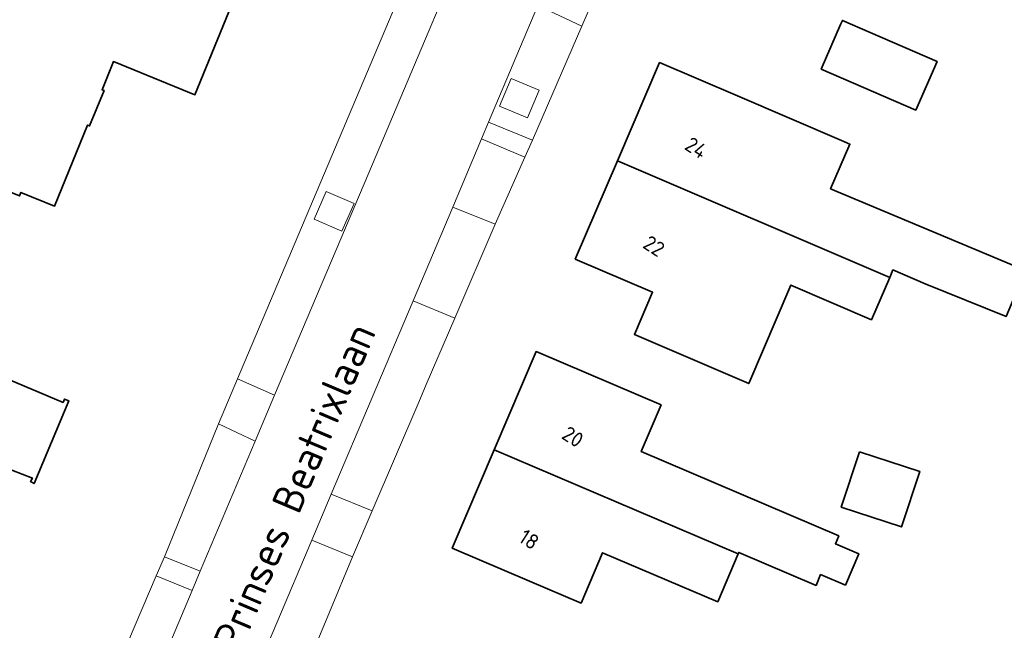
# Model space of a CAD drawing. Extents: x 184422 to 188298, y 343471 to 350189.
# Tile 125 of 256: x 186005 to 186064, y 347036 to 347073. Entities that reach past the tile are written whole.
import ezdxf
from ezdxf.enums import TextEntityAlignment as Align

# ---------------------------------------------------------------- set-up
doc = ezdxf.new("R2010")
doc.units = 0
for name, color, linetype, lineweight in [('B-WA-GR-BEPLANTING_CULTUUR_BODEMBEDEKKER-GV', 252, 'Continuous', 18), ('B-WA-OG-TERREIN_ERF-GV', 252, 'Continuous', 18), ('B-WA-OG-TOPOGRAFIE-T18', 252, 'Continuous', 18), ('B-WA-VH-VERHARDING_ASFALT-GV', 252, 'Continuous', 18), ('B-WA-VH-VERHARDING_BETONSTRAATSTEEN-GV', 252, 'Continuous', 18), ('B-WA-VH-VERHARDING_HALFVERHARDING_GRIND-GV', 252, 'Continuous', 18), ('B-WE-OG-BEBOUWING-GV', 250, 'Continuous', 35), ('B-WE-OG-BEBOUWING-T18', 10, 'Continuous', 18)]:
    doc.layers.add(name, color=color, linetype=linetype, lineweight=lineweight)
doc.styles.add('NLCS-ISO-M1000-T18', font='NLCS-ISO.ttf', dxfattribs={"height": 1.8})
doc.styles.add('NLCS-ISO-M500-T18', font='NLCS-ISO.ttf', dxfattribs={"height": 0.9})

msp = doc.modelspace()

# ---------------------------------------------------------------- linework, layer by layer
at = {"layer": 'B-WA-GR-BEPLANTING_CULTUUR_BODEMBEDEKKER-GV', "flags": 128}
for points in [[(186033.778, 347067.389), (186035.44, 347066.697), (186036.13, 347068.351), (186034.468, 347069.044)], [(186033.778, 347067.389), (186035.44, 347066.697), (186036.13, 347068.351), (186034.468, 347069.044)], [(186033.778, 347067.389), (186035.44, 347066.697), (186036.13, 347068.351), (186034.468, 347069.044)], [(186022.755, 347060.671), (186024.407, 347059.955), (186025.123, 347061.606), (186023.471, 347062.322)], [(186022.755, 347060.671), (186024.407, 347059.955), (186025.123, 347061.606), (186023.471, 347062.322)], [(186022.755, 347060.671), (186024.407, 347059.955), (186025.123, 347061.606), (186023.471, 347062.322)]]:
    msp.add_lwpolyline(points, close=True, dxfattribs=at)
at = {"layer": 'B-WA-OG-TERREIN_ERF-GV', "flags": 128}
for points in [[(186010.07, 347031.722), (186013.366, 347039.463), (186013.852, 347040.578), (186017.055, 347048.492), (186018.193, 347051.182), (186027.833, 347073.966), (186034.699, 347089.905), (186035.903, 347092.7), (186038.302, 347098.269), (186037.218, 347098.119), (186005.628, 347111.46), (185997.638, 347092.612)], [(186010.07, 347031.722), (186013.366, 347039.463), (186013.852, 347040.578), (186017.055, 347048.492), (186018.193, 347051.182), (186027.833, 347073.966), (186034.699, 347089.905), (186035.903, 347092.7), (186038.302, 347098.269), (186037.218, 347098.119), (186005.628, 347111.46), (185997.638, 347092.612)], [(186010.07, 347031.722), (186013.366, 347039.463), (186013.852, 347040.578), (186017.055, 347048.492), (186018.193, 347051.182), (186027.833, 347073.966), (186034.699, 347089.905), (186035.903, 347092.7), (186038.302, 347098.269), (186037.218, 347098.119), (186005.628, 347111.46), (185997.638, 347092.612)], [(186091.116, 347079.567), (186057.178, 347092.815), (186054.049, 347094.663), (186049.81, 347095.932), (186048.625, 347095.229), (186048.099, 347094.377), (186047.66, 347093.309), (186047.627, 347093.23), (186046.489, 347090.464), (186046.485, 347090.455), (186041.342, 347077.956), (186040.09, 347075.046), (186039.939, 347075.113), (186038.682, 347072.144), (186035.733, 347065.367), (186035.292, 347064.353), (186033.522, 347060.383), (186031.123, 347054.789), (186029.418, 347050.83), (186028.986, 347049.794), (186026.199, 347043.332), (186025.035, 347040.588), (186020.925, 347030.705)], [(186091.116, 347079.567), (186057.178, 347092.815), (186054.049, 347094.663), (186049.81, 347095.932), (186048.625, 347095.229), (186048.099, 347094.377), (186047.66, 347093.309), (186047.627, 347093.23), (186046.489, 347090.464), (186046.485, 347090.455), (186041.342, 347077.956), (186040.09, 347075.046), (186039.939, 347075.113), (186038.682, 347072.144), (186035.733, 347065.367), (186035.292, 347064.353), (186033.522, 347060.383), (186031.123, 347054.789), (186029.418, 347050.83), (186028.986, 347049.794), (186026.199, 347043.332), (186025.035, 347040.588), (186020.925, 347030.705)], [(186091.116, 347079.567), (186057.178, 347092.815), (186054.049, 347094.663), (186049.81, 347095.932), (186048.625, 347095.229), (186048.099, 347094.377), (186047.66, 347093.309), (186047.627, 347093.23), (186046.489, 347090.464), (186046.485, 347090.455), (186041.342, 347077.956), (186040.09, 347075.046), (186039.939, 347075.113), (186038.682, 347072.144), (186035.733, 347065.367), (186035.292, 347064.353), (186033.522, 347060.383), (186031.123, 347054.789), (186029.418, 347050.83), (186028.986, 347049.794), (186026.199, 347043.332), (186025.035, 347040.588), (186020.925, 347030.705)]]:
    msp.add_lwpolyline(points, dxfattribs=at)
for points in [[(186005.071, 347079.735), (186003.489, 347080.379), (186005.294, 347084.813), (186013.761, 347080.989), (186011.958, 347076.997), (186013.353, 347076.368), (186017.91, 347074.31), (186018.115, 347074.764), (186018.347, 347074.665), (186015.661, 347068.075), (186010.818, 347070.049), (186010.135, 347068.373), (186010.255, 347068.324), (186009.399, 347066.222), (186009.278, 347066.271), (186007.312, 347061.446), (186005.312, 347062.261), (186005.229, 347062.058), (186003.025, 347062.956), (186003.108, 347063.16), (186002.182, 347063.537), (185999.003, 347064.831)], [(186005.071, 347079.735), (186003.489, 347080.379), (186005.294, 347084.813), (186013.761, 347080.989), (186011.958, 347076.997), (186013.353, 347076.368), (186017.91, 347074.31), (186018.115, 347074.764), (186018.347, 347074.665), (186015.661, 347068.075), (186010.818, 347070.049), (186010.135, 347068.373), (186010.255, 347068.324), (186009.399, 347066.222), (186009.278, 347066.271), (186007.312, 347061.446), (186005.312, 347062.261), (186005.229, 347062.058), (186003.025, 347062.956), (186003.108, 347063.16), (186002.182, 347063.537), (185999.003, 347064.831)], [(186005.071, 347079.735), (186003.489, 347080.379), (186005.294, 347084.813), (186013.761, 347080.989), (186011.958, 347076.997), (186013.353, 347076.368), (186017.91, 347074.31), (186018.115, 347074.764), (186018.347, 347074.665), (186015.661, 347068.075), (186010.818, 347070.049), (186010.135, 347068.373), (186010.255, 347068.324), (186009.399, 347066.222), (186009.278, 347066.271), (186007.312, 347061.446), (186005.312, 347062.261), (186005.229, 347062.058), (186003.025, 347062.956), (186003.108, 347063.16), (186002.182, 347063.537), (185999.003, 347064.831)], [(186059.8, 347070.041), (186058.546, 347067.156), (186052.914, 347069.604), (186054.062, 347072.246), (186054.168, 347072.489), (186055.829, 347071.767)], [(186059.8, 347070.041), (186058.546, 347067.156), (186052.914, 347069.604), (186054.062, 347072.246), (186054.168, 347072.489), (186055.829, 347071.767)], [(186059.8, 347070.041), (186058.546, 347067.156), (186052.914, 347069.604), (186054.062, 347072.246), (186054.168, 347072.489), (186055.829, 347071.767)], [(186056.983, 347057.201), (186055.905, 347054.69), (186051.108, 347056.748), (186048.598, 347050.897), (186041.797, 347053.814), (186042.877, 347056.327), (186038.282, 347058.298), (186040.789, 347064.143), (186043.296, 347069.989), (186047.926, 347068.003), (186054.109, 347065.351), (186054.621, 347065.131), (186053.469, 347062.478), (186065.056, 347057.624), (186063.906, 347054.876), (186059.083, 347056.834), (186057.176, 347057.652)], [(186056.983, 347057.201), (186055.905, 347054.69), (186051.108, 347056.748), (186048.598, 347050.897), (186041.797, 347053.814), (186042.877, 347056.327), (186038.282, 347058.298), (186040.789, 347064.143), (186043.296, 347069.989), (186047.926, 347068.003), (186054.109, 347065.351), (186054.621, 347065.131), (186053.469, 347062.478), (186065.056, 347057.624), (186063.906, 347054.876), (186059.083, 347056.834), (186057.176, 347057.652)], [(186056.983, 347057.201), (186055.905, 347054.69), (186051.108, 347056.748), (186048.598, 347050.897), (186041.797, 347053.814), (186042.877, 347056.327), (186038.282, 347058.298), (186040.789, 347064.143), (186043.296, 347069.989), (186047.926, 347068.003), (186054.109, 347065.351), (186054.621, 347065.131), (186053.469, 347062.478), (186065.056, 347057.624), (186063.906, 347054.876), (186059.083, 347056.834), (186057.176, 347057.652)], [(185991.508, 347056.594), (186003.209, 347051.701), (186007.822, 347049.772), (186007.907, 347049.975), (186008.156, 347049.871), (186006.095, 347044.942), (186005.886, 347045.06), (186005.994, 347045.275), (186004.162, 347045.988), (186003.167, 347043.519), (186004.166, 347043.129), (186003.47, 347041.482), (186003.111, 347041.634), (186001.146, 347036.858), (186000.943, 347036.962), (186001.465, 347037.976), (186000, 347038.73), (185997.02, 347040.265), (185995.802, 347040.892), (185995.136, 347039.6), (185990.554, 347041.516), (185992.485, 347046.135), (185987.931, 347048.04)], [(185991.508, 347056.594), (186003.209, 347051.701), (186007.822, 347049.772), (186007.907, 347049.975), (186008.156, 347049.871), (186006.095, 347044.942), (186005.886, 347045.06), (186005.994, 347045.275), (186004.162, 347045.988), (186003.167, 347043.519), (186004.166, 347043.129), (186003.47, 347041.482), (186003.111, 347041.634), (186001.146, 347036.858), (186000.943, 347036.962), (186001.465, 347037.976), (186000, 347038.73), (185997.02, 347040.265), (185995.802, 347040.892), (185995.136, 347039.6), (185990.554, 347041.516), (185992.485, 347046.135), (185987.931, 347048.04)], [(185991.508, 347056.594), (186003.209, 347051.701), (186007.822, 347049.772), (186007.907, 347049.975), (186008.156, 347049.871), (186006.095, 347044.942), (186005.886, 347045.06), (186005.994, 347045.275), (186004.162, 347045.988), (186003.167, 347043.519), (186004.166, 347043.129), (186003.47, 347041.482), (186003.111, 347041.634), (186001.146, 347036.858), (186000.943, 347036.962), (186001.465, 347037.976), (186000, 347038.73), (185997.02, 347040.265), (185995.802, 347040.892), (185995.136, 347039.6), (185990.554, 347041.516), (185992.485, 347046.135), (185987.931, 347048.04)], [(186033.455, 347046.943), (186035.948, 347052.792), (186040.548, 347050.831), (186043.383, 347049.622), (186042.202, 347046.85), (186053.956, 347041.84), (186053.753, 347041.365), (186055.141, 347040.773), (186054.344, 347038.906), (186052.875, 347039.532), (186052.601, 347038.89), (186048.009, 347040.848), (186047.977, 347040.774), (186046.758, 347037.912), (186039.911, 347040.831), (186038.633, 347037.833), (186035.565, 347039.141), (186030.965, 347041.102)], [(186033.455, 347046.943), (186035.948, 347052.792), (186040.548, 347050.831), (186043.383, 347049.622), (186042.202, 347046.85), (186053.956, 347041.84), (186053.753, 347041.365), (186055.141, 347040.773), (186054.344, 347038.906), (186052.875, 347039.532), (186052.601, 347038.89), (186048.009, 347040.848), (186047.977, 347040.774), (186046.758, 347037.912), (186039.911, 347040.831), (186038.633, 347037.833), (186035.565, 347039.141), (186030.965, 347041.102)], [(186033.455, 347046.943), (186035.948, 347052.792), (186040.548, 347050.831), (186043.383, 347049.622), (186042.202, 347046.85), (186053.956, 347041.84), (186053.753, 347041.365), (186055.141, 347040.773), (186054.344, 347038.906), (186052.875, 347039.532), (186052.601, 347038.89), (186048.009, 347040.848), (186047.977, 347040.774), (186046.758, 347037.912), (186039.911, 347040.831), (186038.633, 347037.833), (186035.565, 347039.141), (186030.965, 347041.102)]]:
    msp.add_lwpolyline(points, close=True, dxfattribs=at)
at = {"layer": 'B-WA-VH-VERHARDING_ASFALT-GV', "flags": 128}
for points in [[(186045.458, 347095.541), (186048.389, 347102.455), (186043.522, 347104.394), (186036.91, 347088.74), (186036.727, 347088.844), (186033.721, 347081.682), (186026.006, 347063.43), (186020.395, 347050.211), (186019.25, 347047.467), (186015.97, 347039.743), (186015.49, 347038.577), (186012.206, 347030.783)], [(186045.458, 347095.541), (186048.389, 347102.455), (186043.522, 347104.394), (186036.91, 347088.74), (186036.727, 347088.844), (186033.721, 347081.682), (186026.006, 347063.43), (186020.395, 347050.211), (186019.25, 347047.467), (186015.97, 347039.743), (186015.49, 347038.577), (186012.206, 347030.783)], [(186045.458, 347095.541), (186048.389, 347102.455), (186043.522, 347104.394), (186036.91, 347088.74), (186036.727, 347088.844), (186033.721, 347081.682), (186026.006, 347063.43), (186020.395, 347050.211), (186019.25, 347047.467), (186015.97, 347039.743), (186015.49, 347038.577), (186012.206, 347030.783)], [(186008.546, 347008.257), (186010.997, 347014.016), (186015.81, 347025.452), (186018.455, 347031.749), (186022.608, 347041.57), (186023.759, 347044.325), (186028.641, 347055.824), (186031.002, 347061.386), (186032.708, 347065.448), (186033.113, 347066.433), (186036.06, 347073.376), (186038.511, 347079.155), (186043.454, 347090.816), (186043.26, 347090.907), (186044.816, 347094.488)], [(186008.546, 347008.257), (186010.997, 347014.016), (186015.81, 347025.452), (186018.455, 347031.749), (186022.608, 347041.57), (186023.759, 347044.325), (186028.641, 347055.824), (186031.002, 347061.386), (186032.708, 347065.448), (186033.113, 347066.433), (186036.06, 347073.376), (186038.511, 347079.155), (186043.454, 347090.816), (186043.26, 347090.907), (186044.816, 347094.488)], [(186008.546, 347008.257), (186010.997, 347014.016), (186015.81, 347025.452), (186018.455, 347031.749), (186022.608, 347041.57), (186023.759, 347044.325), (186028.641, 347055.824), (186031.002, 347061.386), (186032.708, 347065.448), (186033.113, 347066.433), (186036.06, 347073.376), (186038.511, 347079.155), (186043.454, 347090.816), (186043.26, 347090.907), (186044.816, 347094.488)]]:
    msp.add_lwpolyline(points, dxfattribs=at)
at = {"layer": 'B-WA-VH-VERHARDING_BETONSTRAATSTEEN-GV', "flags": 128}
for points in [[(186041.342, 347077.956), (186038.511, 347079.155), (186036.06, 347073.376), (186038.682, 347072.144), (186039.939, 347075.113), (186040.09, 347075.046)], [(186041.342, 347077.956), (186038.511, 347079.155), (186036.06, 347073.376), (186038.682, 347072.144), (186039.939, 347075.113), (186040.09, 347075.046)], [(186041.342, 347077.956), (186038.511, 347079.155), (186036.06, 347073.376), (186038.682, 347072.144), (186039.939, 347075.113), (186040.09, 347075.046)], [(186035.292, 347064.353), (186035.733, 347065.367), (186033.113, 347066.433), (186032.708, 347065.448)], [(186035.292, 347064.353), (186035.733, 347065.367), (186033.113, 347066.433), (186032.708, 347065.448)], [(186035.292, 347064.353), (186035.733, 347065.367), (186033.113, 347066.433), (186032.708, 347065.448)], [(186028.641, 347055.824), (186031.123, 347054.789), (186033.522, 347060.383), (186031.002, 347061.386)], [(186028.641, 347055.824), (186031.123, 347054.789), (186033.522, 347060.383), (186031.002, 347061.386)], [(186028.641, 347055.824), (186031.123, 347054.789), (186033.522, 347060.383), (186031.002, 347061.386)], [(186020.395, 347050.211), (186018.193, 347051.182), (186017.055, 347048.492), (186019.25, 347047.467)], [(186020.395, 347050.211), (186018.193, 347051.182), (186017.055, 347048.492), (186019.25, 347047.467)], [(186020.395, 347050.211), (186018.193, 347051.182), (186017.055, 347048.492), (186019.25, 347047.467)], [(186025.035, 347040.588), (186026.199, 347043.332), (186023.759, 347044.325), (186022.608, 347041.57)], [(186025.035, 347040.588), (186026.199, 347043.332), (186023.759, 347044.325), (186022.608, 347041.57)], [(186025.035, 347040.588), (186026.199, 347043.332), (186023.759, 347044.325), (186022.608, 347041.57)], [(186013.852, 347040.578), (186013.366, 347039.463), (186015.49, 347038.577), (186015.97, 347039.743)], [(186013.852, 347040.578), (186013.366, 347039.463), (186015.49, 347038.577), (186015.97, 347039.743)], [(186013.852, 347040.578), (186013.366, 347039.463), (186015.49, 347038.577), (186015.97, 347039.743)]]:
    msp.add_lwpolyline(points, close=True, dxfattribs=at)
at = {"layer": 'B-WA-VH-VERHARDING_HALFVERHARDING_GRIND-GV', "flags": 128}
for points in [[(186036.727, 347088.844), (186036.455, 347088.95), (186036.526, 347089.171), (186036.096, 347089.342), (186034.699, 347089.905), (186027.833, 347073.966), (186018.193, 347051.182), (186020.395, 347050.211), (186026.006, 347063.43), (186033.721, 347081.682)], [(186036.727, 347088.844), (186036.455, 347088.95), (186036.526, 347089.171), (186036.096, 347089.342), (186034.699, 347089.905), (186027.833, 347073.966), (186018.193, 347051.182), (186020.395, 347050.211), (186026.006, 347063.43), (186033.721, 347081.682)], [(186036.727, 347088.844), (186036.455, 347088.95), (186036.526, 347089.171), (186036.096, 347089.342), (186034.699, 347089.905), (186027.833, 347073.966), (186018.193, 347051.182), (186020.395, 347050.211), (186026.006, 347063.43), (186033.721, 347081.682)], [(186038.682, 347072.144), (186036.06, 347073.376), (186033.113, 347066.433), (186035.733, 347065.367)], [(186038.682, 347072.144), (186036.06, 347073.376), (186033.113, 347066.433), (186035.733, 347065.367)], [(186038.682, 347072.144), (186036.06, 347073.376), (186033.113, 347066.433), (186035.733, 347065.367)], [(186036.13, 347068.351), (186035.44, 347066.697), (186033.778, 347067.389), (186034.468, 347069.044)], [(186036.13, 347068.351), (186035.44, 347066.697), (186033.778, 347067.389), (186034.468, 347069.044)], [(186036.13, 347068.351), (186035.44, 347066.697), (186033.778, 347067.389), (186034.468, 347069.044)], [(186033.522, 347060.383), (186035.292, 347064.353), (186032.708, 347065.448), (186031.002, 347061.386)], [(186033.522, 347060.383), (186035.292, 347064.353), (186032.708, 347065.448), (186031.002, 347061.386)], [(186033.522, 347060.383), (186035.292, 347064.353), (186032.708, 347065.448), (186031.002, 347061.386)], [(186025.123, 347061.606), (186024.407, 347059.955), (186022.755, 347060.671), (186023.471, 347062.322)], [(186025.123, 347061.606), (186024.407, 347059.955), (186022.755, 347060.671), (186023.471, 347062.322)], [(186025.123, 347061.606), (186024.407, 347059.955), (186022.755, 347060.671), (186023.471, 347062.322)], [(186028.986, 347049.794), (186029.418, 347050.83), (186031.123, 347054.789), (186028.641, 347055.824), (186023.759, 347044.325), (186026.199, 347043.332)], [(186028.986, 347049.794), (186029.418, 347050.83), (186031.123, 347054.789), (186028.641, 347055.824), (186023.759, 347044.325), (186026.199, 347043.332)], [(186028.986, 347049.794), (186029.418, 347050.83), (186031.123, 347054.789), (186028.641, 347055.824), (186023.759, 347044.325), (186026.199, 347043.332)], [(186019.25, 347047.467), (186017.055, 347048.492), (186013.852, 347040.578), (186015.97, 347039.743)], [(186019.25, 347047.467), (186017.055, 347048.492), (186013.852, 347040.578), (186015.97, 347039.743)], [(186019.25, 347047.467), (186017.055, 347048.492), (186013.852, 347040.578), (186015.97, 347039.743)], [(186025.035, 347040.588), (186022.608, 347041.57), (186018.455, 347031.749), (186020.925, 347030.705)], [(186025.035, 347040.588), (186022.608, 347041.57), (186018.455, 347031.749), (186020.925, 347030.705)], [(186025.035, 347040.588), (186022.608, 347041.57), (186018.455, 347031.749), (186020.925, 347030.705)], [(186015.49, 347038.577), (186013.366, 347039.463), (186010.07, 347031.722), (186011.918, 347030.919), (186012.206, 347030.783)], [(186015.49, 347038.577), (186013.366, 347039.463), (186010.07, 347031.722), (186011.918, 347030.919), (186012.206, 347030.783)], [(186015.49, 347038.577), (186013.366, 347039.463), (186010.07, 347031.722), (186011.918, 347030.919), (186012.206, 347030.783)]]:
    msp.add_lwpolyline(points, close=True, dxfattribs=at)
at = {"layer": 'B-WE-OG-BEBOUWING-GV', "flags": 128}
for points in [[(186005.294, 347084.813), (186003.489, 347080.379), (186005.071, 347079.735), (185999.003, 347064.831), (186002.182, 347063.537), (186003.108, 347063.16), (186003.025, 347062.956), (186005.229, 347062.058), (186005.312, 347062.261), (186007.312, 347061.446), (186009.278, 347066.271), (186009.399, 347066.222), (186010.255, 347068.324), (186010.135, 347068.373), (186010.818, 347070.049), (186015.661, 347068.075), (186018.347, 347074.665), (186018.115, 347074.764), (186017.91, 347074.31), (186013.353, 347076.368), (186011.958, 347076.997), (186013.761, 347080.989)], [(186005.294, 347084.813), (186003.489, 347080.379), (186005.071, 347079.735), (185999.003, 347064.831), (186002.182, 347063.537), (186003.108, 347063.16), (186003.025, 347062.956), (186005.229, 347062.058), (186005.312, 347062.261), (186007.312, 347061.446), (186009.278, 347066.271), (186009.399, 347066.222), (186010.255, 347068.324), (186010.135, 347068.373), (186010.818, 347070.049), (186015.661, 347068.075), (186018.347, 347074.665), (186018.115, 347074.764), (186017.91, 347074.31), (186013.353, 347076.368), (186011.958, 347076.997), (186013.761, 347080.989)], [(186005.294, 347084.813), (186003.489, 347080.379), (186005.071, 347079.735), (185999.003, 347064.831), (186002.182, 347063.537), (186003.108, 347063.16), (186003.025, 347062.956), (186005.229, 347062.058), (186005.312, 347062.261), (186007.312, 347061.446), (186009.278, 347066.271), (186009.399, 347066.222), (186010.255, 347068.324), (186010.135, 347068.373), (186010.818, 347070.049), (186015.661, 347068.075), (186018.347, 347074.665), (186018.115, 347074.764), (186017.91, 347074.31), (186013.353, 347076.368), (186011.958, 347076.997), (186013.761, 347080.989)], [(186058.546, 347067.156), (186059.8, 347070.041), (186055.829, 347071.767), (186054.168, 347072.489), (186054.062, 347072.246), (186052.914, 347069.604)], [(186058.546, 347067.156), (186059.8, 347070.041), (186055.829, 347071.767), (186054.168, 347072.489), (186054.062, 347072.246), (186052.914, 347069.604)], [(186058.546, 347067.156), (186059.8, 347070.041), (186055.829, 347071.767), (186054.168, 347072.489), (186054.062, 347072.246), (186052.914, 347069.604)], [(186040.789, 347064.143), (186056.983, 347057.201), (186057.176, 347057.652), (186059.083, 347056.834), (186063.906, 347054.876), (186065.056, 347057.624), (186053.469, 347062.478), (186054.621, 347065.131), (186054.109, 347065.351), (186047.926, 347068.003), (186043.296, 347069.989)], [(186040.789, 347064.143), (186056.983, 347057.201), (186057.176, 347057.652), (186059.083, 347056.834), (186063.906, 347054.876), (186065.056, 347057.624), (186053.469, 347062.478), (186054.621, 347065.131), (186054.109, 347065.351), (186047.926, 347068.003), (186043.296, 347069.989)], [(186040.789, 347064.143), (186056.983, 347057.201), (186057.176, 347057.652), (186059.083, 347056.834), (186063.906, 347054.876), (186065.056, 347057.624), (186053.469, 347062.478), (186054.621, 347065.131), (186054.109, 347065.351), (186047.926, 347068.003), (186043.296, 347069.989)], [(186055.905, 347054.69), (186056.983, 347057.201), (186040.789, 347064.143), (186038.282, 347058.298), (186042.877, 347056.327), (186041.797, 347053.814), (186048.598, 347050.897), (186051.108, 347056.748)], [(186055.905, 347054.69), (186056.983, 347057.201), (186040.789, 347064.143), (186038.282, 347058.298), (186042.877, 347056.327), (186041.797, 347053.814), (186048.598, 347050.897), (186051.108, 347056.748)], [(186055.905, 347054.69), (186056.983, 347057.201), (186040.789, 347064.143), (186038.282, 347058.298), (186042.877, 347056.327), (186041.797, 347053.814), (186048.598, 347050.897), (186051.108, 347056.748)], [(186007.822, 347049.772), (186003.209, 347051.701), (185991.508, 347056.594), (185987.931, 347048.04), (185992.485, 347046.135), (185990.554, 347041.516), (185995.136, 347039.6), (185995.802, 347040.892), (185997.02, 347040.265), (186000, 347038.73), (186001.465, 347037.976), (186000.943, 347036.962), (186001.146, 347036.858), (186003.111, 347041.634), (186003.47, 347041.482), (186004.166, 347043.129), (186003.167, 347043.519), (186004.162, 347045.988), (186005.994, 347045.275), (186005.886, 347045.06), (186006.095, 347044.942), (186008.156, 347049.871), (186007.907, 347049.975)], [(186007.822, 347049.772), (186003.209, 347051.701), (185991.508, 347056.594), (185987.931, 347048.04), (185992.485, 347046.135), (185990.554, 347041.516), (185995.136, 347039.6), (185995.802, 347040.892), (185997.02, 347040.265), (186000, 347038.73), (186001.465, 347037.976), (186000.943, 347036.962), (186001.146, 347036.858), (186003.111, 347041.634), (186003.47, 347041.482), (186004.166, 347043.129), (186003.167, 347043.519), (186004.162, 347045.988), (186005.994, 347045.275), (186005.886, 347045.06), (186006.095, 347044.942), (186008.156, 347049.871), (186007.907, 347049.975)], [(186007.822, 347049.772), (186003.209, 347051.701), (185991.508, 347056.594), (185987.931, 347048.04), (185992.485, 347046.135), (185990.554, 347041.516), (185995.136, 347039.6), (185995.802, 347040.892), (185997.02, 347040.265), (186000, 347038.73), (186001.465, 347037.976), (186000.943, 347036.962), (186001.146, 347036.858), (186003.111, 347041.634), (186003.47, 347041.482), (186004.166, 347043.129), (186003.167, 347043.519), (186004.162, 347045.988), (186005.994, 347045.275), (186005.886, 347045.06), (186006.095, 347044.942), (186008.156, 347049.871), (186007.907, 347049.975)], [(186053.956, 347041.84), (186042.202, 347046.85), (186043.383, 347049.622), (186040.548, 347050.831), (186035.948, 347052.792), (186033.455, 347046.943), (186047.977, 347040.774), (186048.009, 347040.848), (186052.601, 347038.89), (186052.875, 347039.532), (186054.344, 347038.906), (186055.141, 347040.773), (186053.753, 347041.365)], [(186053.956, 347041.84), (186042.202, 347046.85), (186043.383, 347049.622), (186040.548, 347050.831), (186035.948, 347052.792), (186033.455, 347046.943), (186047.977, 347040.774), (186048.009, 347040.848), (186052.601, 347038.89), (186052.875, 347039.532), (186054.344, 347038.906), (186055.141, 347040.773), (186053.753, 347041.365)], [(186053.956, 347041.84), (186042.202, 347046.85), (186043.383, 347049.622), (186040.548, 347050.831), (186035.948, 347052.792), (186033.455, 347046.943), (186047.977, 347040.774), (186048.009, 347040.848), (186052.601, 347038.89), (186052.875, 347039.532), (186054.344, 347038.906), (186055.141, 347040.773), (186053.753, 347041.365)], [(186038.633, 347037.833), (186039.911, 347040.831), (186046.758, 347037.912), (186047.977, 347040.774), (186033.455, 347046.943), (186030.965, 347041.102), (186035.565, 347039.141)], [(186038.633, 347037.833), (186039.911, 347040.831), (186046.758, 347037.912), (186047.977, 347040.774), (186033.455, 347046.943), (186030.965, 347041.102), (186035.565, 347039.141)], [(186038.633, 347037.833), (186039.911, 347040.831), (186046.758, 347037.912), (186047.977, 347040.774), (186033.455, 347046.943), (186030.965, 347041.102), (186035.565, 347039.141)], [(186055.185, 347046.842), (186054.104, 347043.545), (186057.686, 347042.37), (186058.768, 347045.666)], [(186055.185, 347046.842), (186054.104, 347043.545), (186057.686, 347042.37), (186058.768, 347045.666)], [(186055.185, 347046.842), (186054.104, 347043.545), (186057.686, 347042.37), (186058.768, 347045.666)]]:
    msp.add_lwpolyline(points, close=True, dxfattribs=at)

# ---------------------------------------------------------------- texts
at = {"layer": 'B-WA-OG-TOPOGRAFIE-T18', "style": 'NLCS-ISO-M1000-T18'}
msp.add_text('Prinses Beatrixlaan', height=1.8, rotation=67, dxfattribs=at).set_placement((186021.578, 347044.754), align=Align.MIDDLE)
msp.add_text('Prinses Beatrixlaan', height=1.8, rotation=67, dxfattribs=at).set_placement((186021.578, 347044.754), align=Align.MIDDLE)
msp.add_text('Prinses Beatrixlaan', height=1.8, rotation=67, dxfattribs=at).set_placement((186021.578, 347044.754), align=Align.MIDDLE)
at = {"layer": 'B-WE-OG-BEBOUWING-T18', "style": 'NLCS-ISO-M500-T18'}
for s, p in [('24', (186045.473, 347064.917)), ('24', (186045.473, 347064.917)), ('24', (186045.473, 347064.917)), ('22', (186042.966, 347059.072)), ('22', (186042.966, 347059.072)), ('22', (186042.966, 347059.072)), ('20', (186038.138, 347047.729)), ('20', (186038.138, 347047.729)), ('20', (186038.138, 347047.729)), ('18', (186035.536, 347041.625)), ('18', (186035.536, 347041.625)), ('18', (186035.536, 347041.625))]:
    msp.add_text(s, height=0.9, rotation=327.1, dxfattribs=at).set_placement(p, align=Align.MIDDLE)

doc.saveas('drawing.dxf')
